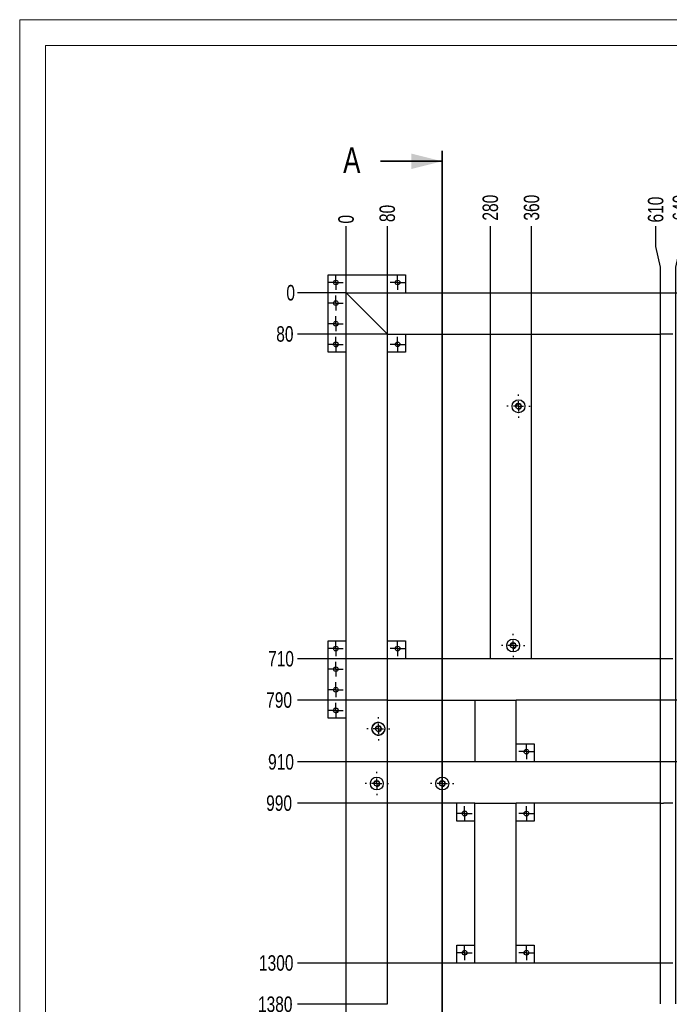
# Model space of a CAD drawing. Header units: millimetres. Extents: x 0 to 841, y 0 to 594.
# Tile 5 of 25: x 0 to 126, y 403 to 594. Entities that reach past the tile are written whole.
import ezdxf

# ---------------------------------------------------------------- set-up
doc = ezdxf.new("R2010")
doc.units = ezdxf.units.MM
doc.header["$PDSIZE"] = -1
doc.linetypes.add('CENTERX2', pattern=[20.32, 12.7, -2.54, 2.54, -2.54])
for name, color, linetype in [('COTES', 1, 'Continuous'), ('TRAIT-FINS', 9, 'Continuous'), ('TRAIT-MIXTES', 3, 'CENTERX2')]:
    doc.layers.add(name, color=color, linetype=linetype)
doc.layers.add('TRAIT-FORT', color=4, linetype='Continuous', lineweight=25)
doc.styles.add('SLDTEXTSTYLE0', font='TXT', dxfattribs={"width": 0.75})
doc.dimstyles.new('SLDDIMSTYLE7', dxfattribs={"dimtxt": 3, "dimasz": 0.333333, "dimexe": 0, "dimexo": 0.0625, "dimgap": 0.75, "dimtad": 0, "dimtih": 1, "dimtoh": 1, "dimdec": 0, "dimlfac": 10, "dimrnd": 1e-09, "dimdsep": 46, "dimtxsty": 'SLDTEXTSTYLE0', "dimblk1": 'ORIGIN', "dimblk2": 'ORIGIN', "dimsah": 1, "dimcen": 0.09, "dimadec": 0, "dimazin": 2, "dimtfac": 1, "dimtdec": 0, "dimtofl": 0, "dimtmove": 0, "dimatfit": 3, "dimldrblk": 'ORIGIN', "dimfxl": 1, "dimfrac": 2, "dimtolj": 1, "dimtzin": 12, "dimarcsym": 0})
doc.dimstyles.new('SLDDIMSTYLE8', dxfattribs={"dimtxt": 3, "dimasz": 2, "dimexe": 0, "dimexo": 0.0625, "dimgap": 0.75, "dimtad": 0, "dimtih": 1, "dimtoh": 1, "dimdec": 0, "dimlfac": 10, "dimrnd": 1e-09, "dimzin": 12, "dimdsep": 46, "dimtxsty": 'SLDTEXTSTYLE0', "dimsah": 1, "dimcen": 0.09, "dimadec": 0, "dimazin": 3, "dimtfac": 1, "dimtdec": 0, "dimtofl": 0, "dimtmove": 0, "dimatfit": 3, "dimfxl": 1, "dimfrac": 2, "dimtolj": 1, "dimtzin": 12, "dimarcsym": 0})

# ---------------------------------------------------------------- blocks, each defined once
blk = doc.blocks.new('_D_53')
at = {"layer": 'COTES', "color": 0, "lineweight": -2, "transparency": 16777216}
blk.add_line((63.36, 541.1), (63.36, 553.98), dxfattribs=at)
at = {"layer": 'Defpoints', "color": 0, "transparency": 16777216}
for p in [(63.36, 553.98), (63.36, 541.03), (63.36, 541.03)]:
    blk.add_point(p, dxfattribs=at)
at = {"layer": 'COTES', "color": 0, "transparency": 16777216, "insert": (63.36, 555.29), "char_height": 3, "attachment_point": 5, "rotation": 90, "style": 'SLDTEXTSTYLE0'}
blk.add_mtext('\\A1;0', dxfattribs=at)
blk = doc.blocks.new('_Origin')
at = {"color": 0, "linetype": 'ByBlock', "lineweight": -2}
blk.add_line((0, 0), (-1, 0), dxfattribs=at)
blk.add_circle((0, 0), 0.5, dxfattribs=at)
blk = doc.blocks.new('_D_54')
at = {"layer": 'COTES', "color": 0, "lineweight": -2, "transparency": 16777216}
blk.add_line((71.36, 533.1), (71.36, 553.98), dxfattribs=at)
at = {"layer": 'Defpoints', "color": 0, "transparency": 16777216}
for p in [(71.36, 553.98), (63.36, 541.03), (71.36, 533.03)]:
    blk.add_point(p, dxfattribs=at)
at = {"layer": 'COTES', "color": 0, "transparency": 16777216, "insert": (71.36, 556.42), "char_height": 3, "attachment_point": 5, "rotation": 90, "style": 'SLDTEXTSTYLE0'}
blk.add_mtext('\\A1;80', dxfattribs=at)
blk = doc.blocks.new('_D_55')
at = {"layer": 'COTES', "color": 0, "lineweight": -2, "transparency": 16777216}
blk.add_line((91.36, 533.1), (91.36, 553.98), dxfattribs=at)
at = {"layer": 'Defpoints', "color": 0, "transparency": 16777216}
for p in [(91.36, 553.98), (63.36, 541.03), (91.36, 533.03)]:
    blk.add_point(p, dxfattribs=at)
at = {"layer": 'COTES', "color": 0, "transparency": 16777216, "insert": (91.36, 557.54), "char_height": 3, "attachment_point": 5, "rotation": 90, "style": 'SLDTEXTSTYLE0'}
blk.add_mtext('\\A1;280', dxfattribs=at)
blk = doc.blocks.new('_D_56')
at = {"layer": 'COTES', "color": 0, "lineweight": -2, "transparency": 16777216}
blk.add_line((99.36, 533.1), (99.36, 553.98), dxfattribs=at)
at = {"layer": 'Defpoints', "color": 0, "transparency": 16777216}
for p in [(99.36, 553.98), (63.36, 541.03), (99.36, 533.03)]:
    blk.add_point(p, dxfattribs=at)
at = {"layer": 'COTES', "color": 0, "transparency": 16777216, "insert": (99.36, 557.54), "char_height": 3, "attachment_point": 5, "rotation": 90, "style": 'SLDTEXTSTYLE0'}
blk.add_mtext('\\A1;360', dxfattribs=at)
blk = doc.blocks.new('_D_57')
at = {"layer": 'COTES', "color": 0, "lineweight": -2, "transparency": 16777216}
for p, q in [((123.45, 549.98), (123.45, 553.98)), ((124.36, 545.98), (123.45, 549.98)), ((124.36, 403.1), (124.36, 545.98))]:
    blk.add_line(p, q, dxfattribs=at)
at = {"layer": 'Defpoints', "color": 0, "transparency": 16777216}
for p in [(123.45, 553.98), (63.36, 541.03), (124.36, 403.03)]:
    blk.add_point(p, dxfattribs=at)
at = {"layer": 'COTES', "color": 0, "transparency": 16777216, "insert": (123.45, 557.17), "char_height": 3, "attachment_point": 5, "rotation": 90, "style": 'SLDTEXTSTYLE0'}
blk.add_mtext('\\A1;610', dxfattribs=at)
blk = doc.blocks.new('_D_58')
at = {"layer": 'COTES', "color": 0, "lineweight": -2, "transparency": 16777216}
for p, q in [((128.26, 549.98), (128.26, 553.98)), ((127.36, 545.98), (128.26, 549.98)), ((127.36, 403.1), (127.36, 545.98))]:
    blk.add_line(p, q, dxfattribs=at)
at = {"layer": 'Defpoints', "color": 0, "transparency": 16777216}
for p in [(128.26, 553.98), (63.36, 541.03), (127.36, 403.03)]:
    blk.add_point(p, dxfattribs=at)
at = {"layer": 'COTES', "color": 0, "transparency": 16777216, "insert": (128.26, 557.54), "char_height": 3, "attachment_point": 5, "rotation": 90, "style": 'SLDTEXTSTYLE0'}
blk.add_mtext('\\A1;640', dxfattribs=at)
blk = doc.blocks.new('_D_59')
at = {"layer": 'COTES', "color": 0, "lineweight": -2, "transparency": 16777216}
for p, q in [((148.45, 549.98), (148.45, 553.98)), ((149.36, 545.98), (148.45, 549.98)), ((149.36, 377.1), (149.36, 545.98))]:
    blk.add_line(p, q, dxfattribs=at)
at = {"layer": 'Defpoints', "color": 0, "transparency": 16777216}
for p in [(148.45, 553.98), (63.36, 541.03), (149.36, 377.03)]:
    blk.add_point(p, dxfattribs=at)
at = {"layer": 'COTES', "color": 0, "transparency": 16777216, "insert": (148.45, 557.54), "char_height": 3, "attachment_point": 5, "rotation": 90, "style": 'SLDTEXTSTYLE0'}
blk.add_mtext('\\A1;860', dxfattribs=at)
blk = doc.blocks.new('_D_60')
at = {"layer": 'COTES', "color": 0, "lineweight": -2, "transparency": 16777216}
for p, q in [((153.26, 549.98), (153.26, 553.98)), ((152.36, 545.98), (153.26, 549.98)), ((152.36, 377.1), (152.36, 545.98))]:
    blk.add_line(p, q, dxfattribs=at)
at = {"layer": 'Defpoints', "color": 0, "transparency": 16777216}
for p in [(153.26, 553.98), (63.36, 541.03), (152.36, 377.03)]:
    blk.add_point(p, dxfattribs=at)
at = {"layer": 'COTES', "color": 0, "transparency": 16777216, "insert": (153.26, 557.54), "char_height": 3, "attachment_point": 5, "rotation": 90, "style": 'SLDTEXTSTYLE0'}
blk.add_mtext('\\A1;890', dxfattribs=at)
blk = doc.blocks.new('_D_61')
at = {"layer": 'COTES', "color": 0, "lineweight": -2, "transparency": 16777216}
for p, q in [((173.95, 549.98), (173.95, 553.98)), ((174.86, 545.98), (173.95, 549.98)), ((174.86, 377.1), (174.86, 545.98))]:
    blk.add_line(p, q, dxfattribs=at)
at = {"layer": 'Defpoints', "color": 0, "transparency": 16777216}
for p in [(173.95, 553.98), (63.36, 541.03), (174.86, 377.03)]:
    blk.add_point(p, dxfattribs=at)
at = {"layer": 'COTES', "color": 0, "transparency": 16777216, "insert": (173.95, 557.73), "char_height": 3, "attachment_point": 5, "rotation": 90, "style": 'SLDTEXTSTYLE0'}
blk.add_mtext('\\A1;1115', dxfattribs=at)
blk = doc.blocks.new('_D_62')
at = {"layer": 'COTES', "color": 0, "lineweight": -2, "transparency": 16777216}
for p, q in [((178.76, 549.98), (178.76, 553.98)), ((177.86, 545.98), (178.76, 549.98)), ((177.86, 377.1), (177.86, 545.98))]:
    blk.add_line(p, q, dxfattribs=at)
at = {"layer": 'Defpoints', "color": 0, "transparency": 16777216}
for p in [(178.76, 553.98), (63.36, 541.03), (177.86, 377.03)]:
    blk.add_point(p, dxfattribs=at)
at = {"layer": 'COTES', "color": 0, "transparency": 16777216, "insert": (178.76, 558.1), "char_height": 3, "attachment_point": 5, "rotation": 90, "style": 'SLDTEXTSTYLE0'}
blk.add_mtext('\\A1;1145', dxfattribs=at)
blk = doc.blocks.new('_D_63')
at = {"layer": 'COTES', "color": 0, "lineweight": -2, "transparency": 16777216}
for p, q in [((191.05, 549.98), (191.05, 553.98)), ((194.36, 545.98), (191.05, 549.98)), ((194.36, 533.1), (194.36, 545.98))]:
    blk.add_line(p, q, dxfattribs=at)
at = {"layer": 'Defpoints', "color": 0, "transparency": 16777216}
for p in [(191.05, 553.98), (63.36, 541.03), (194.36, 533.03)]:
    blk.add_point(p, dxfattribs=at)
at = {"layer": 'COTES', "color": 0, "transparency": 16777216, "insert": (191.05, 557.92), "char_height": 3, "attachment_point": 5, "rotation": 90, "style": 'SLDTEXTSTYLE0'}
blk.add_mtext('\\A1;1310', dxfattribs=at)
blk = doc.blocks.new('_D_64')
at = {"layer": 'COTES', "color": 0, "lineweight": -2, "transparency": 16777216}
for p, q in [((200.67, 549.98), (200.67, 553.98)), ((197.36, 545.98), (200.67, 549.98)), ((197.36, 533.1), (197.36, 545.98))]:
    blk.add_line(p, q, dxfattribs=at)
at = {"layer": 'Defpoints', "color": 0, "transparency": 16777216}
for p in [(200.67, 553.98), (63.36, 541.03), (197.36, 533.03)]:
    blk.add_point(p, dxfattribs=at)
at = {"layer": 'COTES', "color": 0, "transparency": 16777216, "insert": (200.67, 558.29), "char_height": 3, "attachment_point": 5, "rotation": 90, "style": 'SLDTEXTSTYLE0'}
blk.add_mtext('\\A1;1340', dxfattribs=at)
blk = doc.blocks.new('_D_65')
at = {"layer": 'COTES', "color": 0, "lineweight": -2, "transparency": 16777216}
for p, q in [((212.45, 549.98), (212.45, 553.98)), ((213.36, 545.98), (212.45, 549.98)), ((213.36, 403.1), (213.36, 545.98))]:
    blk.add_line(p, q, dxfattribs=at)
at = {"layer": 'Defpoints', "color": 0, "transparency": 16777216}
for p in [(212.45, 553.98), (63.36, 541.03), (213.36, 403.03)]:
    blk.add_point(p, dxfattribs=at)
at = {"layer": 'COTES', "color": 0, "transparency": 16777216, "insert": (212.45, 558.1), "char_height": 3, "attachment_point": 5, "rotation": 90, "style": 'SLDTEXTSTYLE0'}
blk.add_mtext('\\A1;1500', dxfattribs=at)
blk = doc.blocks.new('_D_66')
at = {"layer": 'COTES', "color": 0, "lineweight": -2, "transparency": 16777216}
for p, q in [((217.26, 549.98), (217.26, 553.98)), ((216.36, 545.98), (217.26, 549.98)), ((216.36, 403.1), (216.36, 545.98))]:
    blk.add_line(p, q, dxfattribs=at)
at = {"layer": 'Defpoints', "color": 0, "transparency": 16777216}
for p in [(217.26, 553.98), (63.36, 541.03), (216.36, 403.03)]:
    blk.add_point(p, dxfattribs=at)
at = {"layer": 'COTES', "color": 0, "transparency": 16777216, "insert": (217.26, 558.29), "char_height": 3, "attachment_point": 5, "rotation": 90, "style": 'SLDTEXTSTYLE0'}
blk.add_mtext('\\A1;1530', dxfattribs=at)
blk = doc.blocks.new('_D_67')
at = {"layer": 'COTES', "color": 0, "lineweight": -2, "transparency": 16777216}
blk.add_line((232.36, 533.1), (232.36, 553.98), dxfattribs=at)
at = {"layer": 'Defpoints', "color": 0, "transparency": 16777216}
for p in [(232.36, 553.98), (63.36, 541.03), (232.36, 533.03)]:
    blk.add_point(p, dxfattribs=at)
at = {"layer": 'COTES', "color": 0, "transparency": 16777216, "insert": (232.36, 558.29), "char_height": 3, "attachment_point": 5, "rotation": 90, "style": 'SLDTEXTSTYLE0'}
blk.add_mtext('\\A1;1690', dxfattribs=at)
blk = doc.blocks.new('_D_68')
at = {"layer": 'COTES', "color": 0, "lineweight": -2, "transparency": 16777216}
blk.add_line((240.36, 533.1), (240.36, 553.98), dxfattribs=at)
at = {"layer": 'Defpoints', "color": 0, "transparency": 16777216}
for p in [(240.36, 553.98), (63.36, 541.03), (240.36, 533.03)]:
    blk.add_point(p, dxfattribs=at)
at = {"layer": 'COTES', "color": 0, "transparency": 16777216, "insert": (240.36, 558.29), "char_height": 3, "attachment_point": 5, "rotation": 90, "style": 'SLDTEXTSTYLE0'}
blk.add_mtext('\\A1;1770', dxfattribs=at)
blk = doc.blocks.new('_D_69')
at = {"layer": 'COTES', "color": 0, "lineweight": -2, "transparency": 16777216}
for p, q in [((257.74, 549.98), (257.74, 553.98)), ((258.36, 545.98), (257.74, 549.98)), ((258.36, 533.1), (258.36, 545.98))]:
    blk.add_line(p, q, dxfattribs=at)
at = {"layer": 'Defpoints', "color": 0, "transparency": 16777216}
for p in [(257.74, 553.98), (63.36, 541.03), (258.36, 533.03)]:
    blk.add_point(p, dxfattribs=at)
at = {"layer": 'COTES', "color": 0, "transparency": 16777216, "insert": (257.74, 558.29), "char_height": 3, "attachment_point": 5, "rotation": 90, "style": 'SLDTEXTSTYLE0'}
blk.add_mtext('\\A1;1950', dxfattribs=at)
blk = doc.blocks.new('_D_70')
at = {"layer": 'COTES', "color": 0, "lineweight": -2, "transparency": 16777216}
blk.add_line((266.36, 541.1), (266.36, 553.98), dxfattribs=at)
at = {"layer": 'Defpoints', "color": 0, "transparency": 16777216}
for p in [(266.36, 553.98), (63.36, 541.03), (266.36, 541.03)]:
    blk.add_point(p, dxfattribs=at)
at = {"layer": 'COTES', "color": 0, "transparency": 16777216, "insert": (266.36, 558.48), "char_height": 3, "attachment_point": 5, "rotation": 90, "style": 'SLDTEXTSTYLE0'}
blk.add_mtext('\\A1;2030', dxfattribs=at)
blk = doc.blocks.new('_D_78')
at = {"layer": 'COTES', "color": 0, "lineweight": -2, "transparency": 16777216}
blk.add_line((208.36, 449.97), (208.36, 338.42), dxfattribs=at)
at = {"layer": 'Defpoints', "color": 0, "transparency": 16777216}
for p in [(208.36, 450.03), (63.36, 348.03), (208.36, 338.42)]:
    blk.add_point(p, dxfattribs=at)
at = {"layer": 'COTES', "color": 0, "transparency": 16777216, "insert": (208.36, 334.11), "char_height": 3, "attachment_point": 5, "rotation": 90, "style": 'SLDTEXTSTYLE0'}
blk.add_mtext('\\A1;1450', dxfattribs=at)
blk = doc.blocks.new('_D_79')
at = {"layer": 'COTES', "color": 0, "lineweight": -2, "transparency": 16777216}
blk.add_line((216.36, 449.97), (216.36, 338.42), dxfattribs=at)
at = {"layer": 'Defpoints', "color": 0, "transparency": 16777216}
for p in [(216.36, 450.03), (63.36, 348.03), (216.36, 338.42)]:
    blk.add_point(p, dxfattribs=at)
at = {"layer": 'COTES', "color": 0, "transparency": 16777216, "insert": (216.36, 334.11), "char_height": 3, "attachment_point": 5, "rotation": 90, "style": 'SLDTEXTSTYLE0'}
blk.add_mtext('\\A1;1530', dxfattribs=at)
blk = doc.blocks.new('_D_81')
at = {"layer": 'COTES', "color": 0, "lineweight": -2, "transparency": 16777216}
blk.add_line((63.3, 541.03), (53.91, 541.03), dxfattribs=at)
at = {"layer": 'Defpoints', "color": 0, "transparency": 16777216}
for p in [(53.91, 541.03), (63.36, 541.03), (63.36, 541.03)]:
    blk.add_point(p, dxfattribs=at)
at = {"layer": 'COTES', "color": 0, "transparency": 16777216, "insert": (52.6, 541.03), "char_height": 3, "attachment_point": 5, "style": 'SLDTEXTSTYLE0'}
blk.add_mtext('\\A1;0', dxfattribs=at)
blk = doc.blocks.new('_D_82')
at = {"layer": 'COTES', "color": 0, "lineweight": -2, "transparency": 16777216}
blk.add_line((71.3, 533.03), (53.91, 533.03), dxfattribs=at)
at = {"layer": 'Defpoints', "color": 0, "transparency": 16777216}
for p in [(63.36, 541.03), (53.91, 533.03), (71.36, 533.03)]:
    blk.add_point(p, dxfattribs=at)
at = {"layer": 'COTES', "color": 0, "transparency": 16777216, "insert": (51.47, 533.03), "char_height": 3, "attachment_point": 5, "style": 'SLDTEXTSTYLE0'}
blk.add_mtext('\\A1;80', dxfattribs=at)
blk = doc.blocks.new('_D_83')
at = {"layer": 'COTES', "color": 0, "lineweight": -2, "transparency": 16777216}
blk.add_line((71.3, 470.03), (53.91, 470.03), dxfattribs=at)
at = {"layer": 'Defpoints', "color": 0, "transparency": 16777216}
for p in [(63.36, 541.03), (53.91, 470.03), (71.36, 470.03)]:
    blk.add_point(p, dxfattribs=at)
at = {"layer": 'COTES', "color": 0, "transparency": 16777216, "insert": (50.72, 470.03), "char_height": 3, "attachment_point": 5, "style": 'SLDTEXTSTYLE0'}
blk.add_mtext('\\A1;710', dxfattribs=at)
blk = doc.blocks.new('_D_84')
at = {"layer": 'COTES', "color": 0, "lineweight": -2, "transparency": 16777216}
blk.add_line((71.3, 462.03), (53.91, 462.03), dxfattribs=at)
at = {"layer": 'Defpoints', "color": 0, "transparency": 16777216}
for p in [(63.36, 541.03), (53.91, 462.03), (71.36, 462.03)]:
    blk.add_point(p, dxfattribs=at)
at = {"layer": 'COTES', "color": 0, "transparency": 16777216, "insert": (50.35, 462.03), "char_height": 3, "attachment_point": 5, "style": 'SLDTEXTSTYLE0'}
blk.add_mtext('\\A1;790', dxfattribs=at)
blk = doc.blocks.new('_D_85')
at = {"layer": 'COTES', "color": 0, "lineweight": -2, "transparency": 16777216}
blk.add_line((71.3, 450.03), (53.91, 450.03), dxfattribs=at)
at = {"layer": 'Defpoints', "color": 0, "transparency": 16777216}
for p in [(63.36, 541.03), (53.91, 450.03), (71.36, 450.03)]:
    blk.add_point(p, dxfattribs=at)
at = {"layer": 'COTES', "color": 0, "transparency": 16777216, "insert": (50.72, 450.03), "char_height": 3, "attachment_point": 5, "style": 'SLDTEXTSTYLE0'}
blk.add_mtext('\\A1;910', dxfattribs=at)
blk = doc.blocks.new('_D_86')
at = {"layer": 'COTES', "color": 0, "lineweight": -2, "transparency": 16777216}
blk.add_line((71.3, 442.03), (53.91, 442.03), dxfattribs=at)
at = {"layer": 'Defpoints', "color": 0, "transparency": 16777216}
for p in [(63.36, 541.03), (53.91, 442.03), (71.36, 442.03)]:
    blk.add_point(p, dxfattribs=at)
at = {"layer": 'COTES', "color": 0, "transparency": 16777216, "insert": (50.35, 442.03), "char_height": 3, "attachment_point": 5, "style": 'SLDTEXTSTYLE0'}
blk.add_mtext('\\A1;990', dxfattribs=at)
blk = doc.blocks.new('_D_87')
at = {"layer": 'COTES', "color": 0, "lineweight": -2, "transparency": 16777216}
blk.add_line((71.3, 411.03), (53.91, 411.03), dxfattribs=at)
at = {"layer": 'Defpoints', "color": 0, "transparency": 16777216}
for p in [(63.36, 541.03), (53.91, 411.03), (71.36, 411.03)]:
    blk.add_point(p, dxfattribs=at)
at = {"layer": 'COTES', "color": 0, "transparency": 16777216, "insert": (49.79, 411.03), "char_height": 3, "attachment_point": 5, "style": 'SLDTEXTSTYLE0'}
blk.add_mtext('\\A1;1300', dxfattribs=at)
blk = doc.blocks.new('_D_88')
at = {"layer": 'COTES', "color": 0, "lineweight": -2, "transparency": 16777216}
blk.add_line((71.3, 403.03), (53.91, 403.03), dxfattribs=at)
at = {"layer": 'Defpoints', "color": 0, "transparency": 16777216}
for p in [(63.36, 541.03), (53.91, 403.03), (71.36, 403.03)]:
    blk.add_point(p, dxfattribs=at)
at = {"layer": 'COTES', "color": 0, "transparency": 16777216, "insert": (49.6, 403.03), "char_height": 3, "attachment_point": 5, "style": 'SLDTEXTSTYLE0'}
blk.add_mtext('\\A1;1380', dxfattribs=at)
blk = doc.blocks.new('_D_89')
at = {"layer": 'COTES', "color": 0, "lineweight": -2, "transparency": 16777216}
blk.add_line((71.3, 385.03), (53.91, 385.03), dxfattribs=at)
at = {"layer": 'Defpoints', "color": 0, "transparency": 16777216}
for p in [(63.36, 541.03), (53.91, 385.03), (71.36, 385.03)]:
    blk.add_point(p, dxfattribs=at)
at = {"layer": 'COTES', "color": 0, "transparency": 16777216, "insert": (49.6, 385.03), "char_height": 3, "attachment_point": 5, "style": 'SLDTEXTSTYLE0'}
blk.add_mtext('\\A1;1560', dxfattribs=at)
blk = doc.blocks.new('_D_90')
at = {"layer": 'COTES', "color": 0, "lineweight": -2, "transparency": 16777216}
blk.add_line((71.3, 377.03), (53.91, 377.03), dxfattribs=at)
at = {"layer": 'Defpoints', "color": 0, "transparency": 16777216}
for p in [(63.36, 541.03), (53.91, 377.03), (71.36, 377.03)]:
    blk.add_point(p, dxfattribs=at)
at = {"layer": 'COTES', "color": 0, "transparency": 16777216, "insert": (49.6, 377.03), "char_height": 3, "attachment_point": 5, "style": 'SLDTEXTSTYLE0'}
blk.add_mtext('\\A1;1640', dxfattribs=at)
blk = doc.blocks.new('_D_91')
at = {"layer": 'COTES', "color": 0, "lineweight": -2, "transparency": 16777216}
blk.add_line((196.3, 368.03), (53.91, 368.03), dxfattribs=at)
at = {"layer": 'Defpoints', "color": 0, "transparency": 16777216}
for p in [(63.36, 541.03), (53.91, 368.03), (196.36, 368.03)]:
    blk.add_point(p, dxfattribs=at)
at = {"layer": 'COTES', "color": 0, "transparency": 16777216, "insert": (49.6, 368.03), "char_height": 3, "attachment_point": 5, "style": 'SLDTEXTSTYLE0'}
blk.add_mtext('\\A1;1730', dxfattribs=at)
blk = doc.blocks.new('_D_92')
at = {"layer": 'COTES', "color": 0, "lineweight": -2, "transparency": 16777216}
blk.add_line((88.3, 356.03), (53.91, 356.03), dxfattribs=at)
at = {"layer": 'Defpoints', "color": 0, "transparency": 16777216}
for p in [(63.36, 541.03), (53.91, 356.03), (88.36, 356.03)]:
    blk.add_point(p, dxfattribs=at)
at = {"layer": 'COTES', "color": 0, "transparency": 16777216, "insert": (49.6, 356.03), "char_height": 3, "attachment_point": 5, "style": 'SLDTEXTSTYLE0'}
blk.add_mtext('\\A1;1850', dxfattribs=at)
blk = doc.blocks.new('_D_93')
at = {"layer": 'COTES', "color": 0, "lineweight": -2, "transparency": 16777216}
blk.add_line((63.3, 348.03), (53.91, 348.03), dxfattribs=at)
at = {"layer": 'Defpoints', "color": 0, "transparency": 16777216}
for p in [(63.36, 541.03), (53.91, 348.03), (63.36, 348.03)]:
    blk.add_point(p, dxfattribs=at)
at = {"layer": 'COTES', "color": 0, "transparency": 16777216, "insert": (49.6, 348.03), "char_height": 3, "attachment_point": 5, "style": 'SLDTEXTSTYLE0'}
blk.add_mtext('\\A1;1930', dxfattribs=at)
blk = doc.blocks.new('SW_CENTERMARKSYMBOL_17')
at = {"layer": 'TRAIT-MIXTES', "color": 0}
for p, q in [((0, 2), (0, 2.25)), ((-2, 0), (-2.25, 0)), ((0, 0), (-1, 0)), ((0, 0), (0, 1)), ((0, 0), (0, -1)), ((0, 0), (1, 0)), ((2, 0), (2.25, 0)), ((0, -2), (0, -2.25))]:
    blk.add_line(p, q, dxfattribs=at)
blk = doc.blocks.new('SW_CENTERMARKSYMBOL_18')
at = {"layer": 'TRAIT-MIXTES', "color": 0}
for p, q in [((-1, 0), (-1.45, 0)), ((0, 0), (-1, 0)), ((0, 1), (0, 1.45)), ((0, 0), (0, 1)), ((0, 0), (0, -1)), ((0, 0), (1, 0)), ((1, 0), (1.45, 0)), ((0, -1), (0, -1.45))]:
    blk.add_line(p, q, dxfattribs=at)
blk = doc.blocks.new('SW_CENTERMARKSYMBOL_19')
at = {"layer": 'TRAIT-MIXTES', "color": 0}
for p, q in [((-1, 0), (-1.45, 0)), ((0, 0), (-1, 0)), ((0, 1), (0, 1.45)), ((0, 0), (0, 1)), ((0, 0), (0, -1)), ((0, 0), (1, 0)), ((1, 0), (1.45, 0)), ((0, -1), (0, -1.45))]:
    blk.add_line(p, q, dxfattribs=at)
blk = doc.blocks.new('SW_CENTERMARKSYMBOL_20')
at = {"layer": 'TRAIT-MIXTES', "color": 0}
for p, q in [((-1, 0), (-1.45, 0)), ((0, 0), (-1, 0)), ((0, 1), (0, 1.45)), ((0, 0), (0, 1)), ((0, 0), (0, -1)), ((0, 0), (1, 0)), ((1, 0), (1.45, 0)), ((0, -1), (0, -1.45))]:
    blk.add_line(p, q, dxfattribs=at)
blk = doc.blocks.new('SW_CENTERMARKSYMBOL_21')
at = {"layer": 'TRAIT-MIXTES', "color": 0}
for p, q in [((-1, 0), (-1.45, 0)), ((0, 0), (-1, 0)), ((0, 1), (0, 1.45)), ((0, 0), (0, 1)), ((0, 0), (0, -1)), ((0, 0), (1, 0)), ((1, 0), (1.45, 0)), ((0, -1), (0, -1.45))]:
    blk.add_line(p, q, dxfattribs=at)
blk = doc.blocks.new('SW_CENTERMARKSYMBOL_22')
at = {"layer": 'TRAIT-MIXTES', "color": 0}
for p, q in [((-1, 0), (-1.45, 0)), ((0, 0), (-1, 0)), ((0, 1), (0, 1.45)), ((0, 0), (0, 1)), ((0, 0), (0, -1)), ((0, 0), (1, 0)), ((1, 0), (1.45, 0)), ((0, -1), (0, -1.45))]:
    blk.add_line(p, q, dxfattribs=at)
blk = doc.blocks.new('SW_CENTERMARKSYMBOL_23')
at = {"layer": 'TRAIT-MIXTES', "color": 0}
for p, q in [((-1, 0), (-1.45, 0)), ((0, 0), (-1, 0)), ((0, 1), (0, 1.45)), ((0, 0), (0, 1)), ((0, 0), (0, -1)), ((0, 0), (1, 0)), ((1, 0), (1.45, 0)), ((0, -1), (0, -1.45))]:
    blk.add_line(p, q, dxfattribs=at)
blk = doc.blocks.new('SW_CENTERMARKSYMBOL_36')
at = {"layer": 'TRAIT-MIXTES', "color": 0}
for p, q in [((-1, 0), (-1.45, 0)), ((0, 0), (-1, 0)), ((0, 1), (0, 1.45)), ((0, 0), (0, 1)), ((0, 0), (0, -1)), ((0, 0), (1, 0)), ((1, 0), (1.45, 0)), ((0, -1), (0, -1.45))]:
    blk.add_line(p, q, dxfattribs=at)
blk = doc.blocks.new('SW_CENTERMARKSYMBOL_37')
at = {"layer": 'TRAIT-MIXTES', "color": 0}
for p, q in [((-1, 0), (-1.45, 0)), ((0, 0), (-1, 0)), ((0, 1), (0, 1.45)), ((0, 0), (0, 1)), ((0, 0), (0, -1)), ((0, 0), (1, 0)), ((1, 0), (1.45, 0)), ((0, -1), (0, -1.45))]:
    blk.add_line(p, q, dxfattribs=at)
blk = doc.blocks.new('SW_CENTERMARKSYMBOL_38')
at = {"layer": 'TRAIT-MIXTES', "color": 0}
for p, q in [((-1, 0), (-1.45, 0)), ((0, 0), (-1, 0)), ((0, 1), (0, 1.45)), ((0, 0), (0, 1)), ((0, 0), (0, -1)), ((0, 0), (1, 0)), ((1, 0), (1.45, 0)), ((0, -1), (0, -1.45))]:
    blk.add_line(p, q, dxfattribs=at)
blk = doc.blocks.new('SW_CENTERMARKSYMBOL_39')
at = {"layer": 'TRAIT-MIXTES', "color": 0}
for p, q in [((0, 2), (0, 2.25)), ((-2, 0), (-2.25, 0)), ((0, 0), (-1, 0)), ((0, 0), (0, 1)), ((0, 0), (0, -1)), ((0, 0), (1, 0)), ((2, 0), (2.25, 0)), ((0, -2), (0, -2.25))]:
    blk.add_line(p, q, dxfattribs=at)
blk = doc.blocks.new('SW_CENTERMARKSYMBOL_41')
at = {"layer": 'TRAIT-MIXTES', "color": 0}
for p, q in [((-1, 0), (-1.45, 0)), ((0, 0), (-1, 0)), ((0, 1), (0, 1.45)), ((0, 0), (0, 1)), ((0, 0), (0, -1)), ((0, 0), (1, 0)), ((1, 0), (1.45, 0)), ((0, -1), (0, -1.45))]:
    blk.add_line(p, q, dxfattribs=at)
blk = doc.blocks.new('SW_CENTERMARKSYMBOL_44')
at = {"layer": 'TRAIT-MIXTES', "color": 0}
for p, q in [((-1, 0), (-1.45, 0)), ((0, 0), (-1, 0)), ((0, 1), (0, 1.45)), ((0, 0), (0, 1)), ((0, 0), (0, -1)), ((0, 0), (1, 0)), ((1, 0), (1.45, 0)), ((0, -1), (0, -1.45))]:
    blk.add_line(p, q, dxfattribs=at)
blk = doc.blocks.new('SW_CENTERMARKSYMBOL_46')
at = {"layer": 'TRAIT-MIXTES', "color": 0}
for p, q in [((0, 2), (0, 2.25)), ((-2, 0), (-2.25, 0)), ((0, 0), (-1, 0)), ((0, 0), (0, 1)), ((0, 0), (0, -1)), ((0, 0), (1, 0)), ((2, 0), (2.25, 0)), ((0, -2), (0, -2.25))]:
    blk.add_line(p, q, dxfattribs=at)
blk = doc.blocks.new('SW_CENTERMARKSYMBOL_66')
at = {"layer": 'TRAIT-MIXTES', "color": 0}
for p, q in [((0, 2), (0, 2.25)), ((-2, 0), (-2.25, 0)), ((0, 0), (-1, 0)), ((0, 0), (0, 1)), ((0, 0), (0, -1)), ((0, 0), (1, 0)), ((2, 0), (2.25, 0)), ((0, -2), (0, -2.25))]:
    blk.add_line(p, q, dxfattribs=at)
blk = doc.blocks.new('SW_CENTERMARKSYMBOL_77')
at = {"layer": 'TRAIT-MIXTES', "color": 0}
for p, q in [((-1, 0), (-1.45, 0)), ((0, 0), (-1, 0)), ((0, 1), (0, 1.45)), ((0, 0), (0, 1)), ((0, 0), (0, -1)), ((0, 0), (1, 0)), ((1, 0), (1.45, 0)), ((0, -1), (0, -1.45))]:
    blk.add_line(p, q, dxfattribs=at)
blk = doc.blocks.new('SW_CENTERMARKSYMBOL_78')
at = {"layer": 'TRAIT-MIXTES', "color": 0}
for p, q in [((-1, 0), (-1.45, 0)), ((0, 0), (-1, 0)), ((0, 1), (0, 1.45)), ((0, 0), (0, 1)), ((0, 0), (0, -1)), ((0, 0), (1, 0)), ((1, 0), (1.45, 0)), ((0, -1), (0, -1.45))]:
    blk.add_line(p, q, dxfattribs=at)
blk = doc.blocks.new('SW_CENTERMARKSYMBOL_79')
at = {"layer": 'TRAIT-MIXTES', "color": 0}
for p, q in [((-1, 0), (-1.45, 0)), ((0, 0), (-1, 0)), ((0, 1), (0, 1.45)), ((0, 0), (0, 1)), ((0, 0), (0, -1)), ((0, 0), (1, 0)), ((1, 0), (1.45, 0)), ((0, -1), (0, -1.45))]:
    blk.add_line(p, q, dxfattribs=at)
blk = doc.blocks.new('SW_CENTERMARKSYMBOL_80')
at = {"layer": 'TRAIT-MIXTES', "color": 0}
for p, q in [((-1, 0), (-1.45, 0)), ((0, 0), (-1, 0)), ((0, 1), (0, 1.45)), ((0, 0), (0, 1)), ((0, 0), (0, -1)), ((0, 0), (1, 0)), ((1, 0), (1.45, 0)), ((0, -1), (0, -1.45))]:
    blk.add_line(p, q, dxfattribs=at)
blk = doc.blocks.new('SW_CENTERMARKSYMBOL_81')
at = {"layer": 'TRAIT-MIXTES', "color": 0}
for p, q in [((-1, 0), (-1.45, 0)), ((0, 0), (-1, 0)), ((0, 1), (0, 1.45)), ((0, 0), (0, 1)), ((0, 0), (0, -1)), ((0, 0), (1, 0)), ((1, 0), (1.45, 0)), ((0, -1), (0, -1.45))]:
    blk.add_line(p, q, dxfattribs=at)
blk = doc.blocks.new('SW_CENTERMARKSYMBOL_82')
at = {"layer": 'TRAIT-MIXTES', "color": 0}
for p, q in [((0, 2), (0, 2.25)), ((-2, 0), (-2.25, 0)), ((0, 0), (-1, 0)), ((0, 0), (0, 1)), ((0, 0), (0, -1)), ((0, 0), (1, 0)), ((2, 0), (2.25, 0)), ((0, -2), (0, -2.25))]:
    blk.add_line(p, q, dxfattribs=at)

msp = doc.modelspace()

# ---------------------------------------------------------------- linework, layer by layer
at = {"lineweight": 18}
for p, q in [((841, 594), (0, 594)), ((0, 594), (0, 0)), ((5, 589), (5, 5)), ((836, 589), (5, 589))]:
    msp.add_line(p, q, dxfattribs=at)
at = {"lineweight": 35}
for p, q in [((82.015, 568.533), (82.015, 320.533)), ((70.015, 566.533), (82.015, 566.533))]:
    msp.add_line(p, q, dxfattribs=at)
msp.add_solid([(82.015, 566.533), (76.015, 568.033), (76.015, 565.033)], dxfattribs=at)
at = {"layer": 'TRAIT-FINS', "lineweight": 18}
for centre, radius in [((61.359, 531.033), 0.5), ((96.819, 519.024), 0.6), ((95.779, 472.614), 0.6), ((61.359, 460.033), 0.5), ((69.615, 456.474), 0.6), ((69.315, 445.854), 0.6), ((82.015, 445.854), 0.6), ((86.359, 440.033), 0.5)]:
    msp.add_arc(centre, radius, 255, 195, dxfattribs=at)
at = {"layer": 'TRAIT-FORT', "lineweight": 25}
for p, q in [((59.859, 529.533), (59.859, 544.533)), ((59.859, 544.533), (74.859, 544.533)), ((74.859, 544.533), (74.859, 541.033)), ((63.359, 348.033), (63.359, 541.033)), ((63.359, 541.033), (63.959, 540.433)), ((63.359, 541.033), (266.359, 541.033)), ((63.959, 540.433), (63.359, 541.033)), ((63.959, 540.433), (70.759, 533.633)), ((70.759, 533.633), (71.359, 533.033)), ((71.359, 533.033), (70.759, 533.633)), ((71.359, 470.033), (71.359, 533.033)), ((71.359, 533.033), (91.359, 533.033)), ((74.859, 533.033), (74.859, 529.533)), ((91.359, 470.033), (91.359, 533.033)), ((91.359, 533.033), (91.959, 533.033)), ((91.959, 533.033), (98.759, 533.033)), ((98.759, 533.033), (99.359, 533.033)), ((99.359, 533.033), (124.359, 533.033)), ((99.359, 470.033), (99.359, 533.033)), ((124.359, 470.033), (124.359, 533.033)), ((124.959, 533.033), (124.359, 533.033)), ((126.759, 533.033), (124.959, 533.033)), ((63.359, 529.533), (59.859, 529.533)), ((74.859, 529.533), (71.359, 529.533)), ((59.859, 458.533), (59.859, 473.533)), ((59.859, 473.533), (63.359, 473.533)), ((71.359, 473.533), (74.859, 473.533)), ((74.859, 473.533), (74.859, 470.033)), ((91.359, 470.033), (71.359, 470.033)), ((71.359, 469.433), (71.359, 470.033)), ((91.959, 470.033), (91.359, 470.033)), ((98.759, 470.033), (91.959, 470.033)), ((99.359, 470.033), (98.759, 470.033)), ((124.359, 470.033), (99.359, 470.033)), ((124.959, 470.033), (124.359, 470.033)), ((126.759, 470.033), (124.959, 470.033)), ((71.359, 462.633), (71.359, 469.433)), ((71.359, 462.033), (71.359, 462.633)), ((71.359, 462.033), (88.359, 462.033)), ((71.359, 450.033), (71.359, 462.033)), ((88.359, 462.033), (88.959, 462.033)), ((88.359, 462.033), (88.359, 450.033)), ((88.959, 462.033), (95.759, 462.033)), ((95.759, 462.033), (96.359, 462.033)), ((149.359, 462.033), (96.359, 462.033)), ((96.359, 450.033), (96.359, 462.033)), ((63.359, 458.533), (59.859, 458.533)), ((96.359, 453.533), (99.859, 453.533)), ((99.859, 453.533), (99.859, 450.033)), ((71.359, 449.433), (71.359, 450.033)), ((88.359, 450.033), (71.359, 450.033)), ((71.359, 442.633), (71.359, 449.433)), ((88.959, 450.033), (88.359, 450.033)), ((95.759, 450.033), (88.959, 450.033)), ((96.359, 450.033), (95.759, 450.033)), ((149.359, 450.033), (96.359, 450.033)), ((71.359, 442.033), (71.359, 442.633)), ((71.359, 411.033), (71.359, 442.033)), ((88.359, 442.033), (71.359, 442.033)), ((84.859, 438.533), (84.859, 442.033)), ((88.359, 411.033), (88.359, 442.033)), ((88.359, 442.033), (88.959, 442.033)), ((88.959, 442.033), (95.759, 442.033)), ((95.759, 442.033), (96.359, 442.033)), ((124.359, 442.033), (96.359, 442.033)), ((96.359, 411.033), (96.359, 442.033)), ((99.859, 442.033), (99.859, 438.533)), ((124.359, 411.033), (124.359, 442.033)), ((124.359, 442.033), (124.959, 442.033)), ((126.759, 442.033), (124.959, 442.033)), ((88.359, 438.533), (84.859, 438.533)), ((99.859, 438.533), (96.359, 438.533)), ((84.859, 411.033), (84.859, 414.533)), ((84.859, 414.533), (88.359, 414.533)), ((96.359, 414.533), (99.859, 414.533)), ((99.859, 414.533), (99.859, 411.033)), ((88.359, 411.033), (71.359, 411.033)), ((71.359, 410.433), (71.359, 411.033)), ((88.959, 411.033), (88.359, 411.033)), ((95.759, 411.033), (88.959, 411.033)), ((96.359, 411.033), (95.759, 411.033)), ((124.359, 411.033), (96.359, 411.033)), ((124.959, 411.033), (124.359, 411.033)), ((126.759, 411.033), (124.959, 411.033)), ((71.359, 403.633), (71.359, 410.433)), ((71.359, 403.033), (71.359, 403.633))]:
    msp.add_line(p, q, dxfattribs=at)
for centre, radius in [((61.359, 543.033), 0.45), ((73.359, 543.033), 0.45), ((61.359, 539.033), 0.45), ((61.359, 535.033), 0.45), ((61.359, 531.033), 0.45), ((73.359, 531.033), 0.45), ((96.819, 519.024), 1.25), ((96.819, 519.024), 0.51), ((95.779, 472.614), 1.25), ((61.359, 472.033), 0.45), ((73.359, 472.033), 0.45), ((95.779, 472.614), 0.51), ((61.359, 468.033), 0.45), ((61.359, 464.033), 0.45), ((61.359, 460.033), 0.45), ((69.615, 456.474), 1.25), ((69.615, 456.474), 0.51), ((98.359, 452.033), 0.45), ((69.315, 445.854), 1.25), ((82.015, 445.854), 1.25), ((69.315, 445.854), 0.51), ((82.015, 445.854), 0.51), ((86.359, 440.033), 0.45), ((98.359, 440.033), 0.45), ((86.359, 413.033), 0.45), ((98.359, 413.033), 0.45)]:
    msp.add_circle(centre, radius, dxfattribs=at)
msp.add_arc((69.615, 456.474), 1.25, 23.77968, 336.22032, dxfattribs=at)
msp.add_open_spline([(70.759, 456.978), (70.794, 456.899), (70.82, 456.817), (70.847, 456.69), (70.853, 456.648), (70.862, 456.561), (70.865, 456.518), (70.865, 456.388), (70.856, 456.303), (70.829, 456.176), (70.818, 456.134), (70.792, 456.051), (70.776, 456.01), (70.759, 455.97)], degree=3, knots=[0, 0, 0, 0, 0.25, 0.25, 0.375, 0.375, 0.5, 0.5, 0.75, 0.75, 0.875, 0.875, 1, 1, 1, 1], dxfattribs=at)

# ---------------------------------------------------------------- block references
at = {"layer": 'TRAIT-MIXTES'}
for name, p in [('SW_CENTERMARKSYMBOL_18', (61.359, 543.033)), ('SW_CENTERMARKSYMBOL_23', (73.359, 543.033)), ('SW_CENTERMARKSYMBOL_19', (61.359, 539.033)), ('SW_CENTERMARKSYMBOL_20', (61.359, 535.033)), ('SW_CENTERMARKSYMBOL_21', (61.359, 531.033)), ('SW_CENTERMARKSYMBOL_22', (73.359, 531.033)), ('SW_CENTERMARKSYMBOL_82', (96.819, 519.024)), ('SW_CENTERMARKSYMBOL_17', (95.779, 472.614)), ('SW_CENTERMARKSYMBOL_77', (61.359, 472.033)), ('SW_CENTERMARKSYMBOL_81', (73.359, 472.033)), ('SW_CENTERMARKSYMBOL_78', (61.359, 468.033)), ('SW_CENTERMARKSYMBOL_79', (61.359, 464.033)), ('SW_CENTERMARKSYMBOL_80', (61.359, 460.033)), ('SW_CENTERMARKSYMBOL_39', (69.615, 456.474)), ('SW_CENTERMARKSYMBOL_38', (98.359, 452.033)), ('SW_CENTERMARKSYMBOL_66', (69.315, 445.854)), ('SW_CENTERMARKSYMBOL_46', (82.015, 445.854)), ('SW_CENTERMARKSYMBOL_36', (86.359, 440.033)), ('SW_CENTERMARKSYMBOL_37', (98.359, 440.033)), ('SW_CENTERMARKSYMBOL_41', (86.359, 413.033)), ('SW_CENTERMARKSYMBOL_44', (98.359, 413.033))]:
    msp.add_blockref(name, p, dxfattribs=at)

# ---------------------------------------------------------------- texts
at = {"insert": (62.782, 569.266), "char_height": 5, "attachment_point": 1, "style": 'SLDTEXTSTYLE0'}
msp.add_mtext('A', dxfattribs=at)

# ---------------------------------------------------------------- dimensions: what is measured, and where the dimension line sits
at = {"layer": 'COTES'}
for feature_location, offset, dtype, origin, dimstyle, picture, middle in [((266.359, 541.033), (0, 12.946), 1, (63.359, 541.033), 'SLDDIMSTYLE8', '_D_70', (266.359, 558.478)), ((197.359, 533.033), (3.31, 20.946), 1, (63.359, 541.033), 'SLDDIMSTYLE8', '_D_64', (200.669, 558.291)), ((216.359, 403.033), (0.905, 150.946), 1, (63.359, 541.033), 'SLDDIMSTYLE8', '_D_66', (217.264, 558.291)), ((232.359, 533.033), (0, 20.946), 1, (63.359, 541.033), 'SLDDIMSTYLE8', '_D_67', (232.359, 558.291)), ((240.359, 533.033), (0, 20.946), 1, (63.359, 541.033), 'SLDDIMSTYLE8', '_D_68', (240.359, 558.291)), ((258.359, 533.033), (-0.614, 20.946), 1, (63.359, 541.033), 'SLDDIMSTYLE8', '_D_69', (257.745, 558.291)), ((177.859, 377.033), (0.905, 176.946), 1, (63.359, 541.033), 'SLDDIMSTYLE8', '_D_62', (178.764, 558.103)), ((213.359, 403.033), (-0.905, 150.946), 1, (63.359, 541.033), 'SLDDIMSTYLE8', '_D_65', (212.454, 558.103)), ((194.359, 533.033), (-3.31, 20.946), 1, (63.359, 541.033), 'SLDDIMSTYLE8', '_D_63', (191.048, 557.916)), ((174.859, 377.033), (-0.905, 176.946), 1, (63.359, 541.033), 'SLDDIMSTYLE8', '_D_61', (173.954, 557.728)), ((91.359, 533.033), (0, 20.946), 1, (63.359, 541.033), 'SLDDIMSTYLE8', '_D_55', (91.359, 557.541)), ((99.359, 533.033), (0, 20.946), 1, (63.359, 541.033), 'SLDDIMSTYLE8', '_D_56', (99.359, 557.541)), ((127.359, 403.033), (0.905, 150.946), 1, (63.359, 541.033), 'SLDDIMSTYLE8', '_D_58', (128.264, 557.541)), ((149.359, 377.033), (-0.905, 176.946), 1, (63.359, 541.033), 'SLDDIMSTYLE8', '_D_59', (148.454, 557.541)), ((152.359, 377.033), (0.905, 176.946), 1, (63.359, 541.033), 'SLDDIMSTYLE8', '_D_60', (153.264, 557.541)), ((124.359, 403.033), (-0.905, 150.946), 1, (63.359, 541.033), 'SLDDIMSTYLE8', '_D_57', (123.454, 557.166)), ((71.359, 533.033), (0, 20.946), 1, (63.359, 541.033), 'SLDDIMSTYLE8', '_D_54', (71.359, 556.416)), ((63.358597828, 541.032832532), (0, 12.945520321), 1, (63.358597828, 541.032832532), 'SLDDIMSTYLE7', '_D_53', (63.358597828, 555.290852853)), ((63.358597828, 541.032832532), (-9.447363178, 0), 0, (63.358597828, 541.032832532), 'SLDDIMSTYLE7', '_D_81', (52.59873465, 541.032832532)), ((71.359, 403.033), (-17.447, 0), 0, (63.359, 541.033), 'SLDDIMSTYLE8', '_D_88', (49.599, 403.033)), ((71.359, 385.033), (-17.447, 0), 0, (63.359, 541.033), 'SLDDIMSTYLE8', '_D_89', (49.599, 385.033)), ((71.359, 377.033), (-17.447, 0), 0, (63.359, 541.033), 'SLDDIMSTYLE8', '_D_90', (49.599, 377.033)), ((196.359, 368.033), (-142.447, 0), 0, (63.359, 541.033), 'SLDDIMSTYLE8', '_D_91', (49.599, 368.033)), ((88.359, 356.033), (-34.447, 0), 0, (63.359, 541.033), 'SLDDIMSTYLE8', '_D_92', (49.599, 356.033)), ((63.359, 348.033), (-9.447, 0), 0, (63.359, 541.033), 'SLDDIMSTYLE8', '_D_93', (49.599, 348.033)), ((71.359, 411.033), (-17.447, 0), 0, (63.359, 541.033), 'SLDDIMSTYLE8', '_D_87', (49.786, 411.033)), ((71.359, 462.033), (-17.447, 0), 0, (63.359, 541.033), 'SLDDIMSTYLE8', '_D_84', (50.349, 462.033)), ((71.359, 442.033), (-17.447, 0), 0, (63.359, 541.033), 'SLDDIMSTYLE8', '_D_86', (50.349, 442.033)), ((71.359, 470.033), (-17.447, 0), 0, (63.359, 541.033), 'SLDDIMSTYLE8', '_D_83', (50.724, 470.033)), ((71.359, 450.033), (-17.447, 0), 0, (63.359, 541.033), 'SLDDIMSTYLE8', '_D_85', (50.724, 450.033)), ((71.359, 533.033), (-17.447, 0), 0, (63.359, 541.033), 'SLDDIMSTYLE8', '_D_82', (51.474, 533.033)), ((208.359, 450.033), (0, -111.611), 1, (63.359, 348.033), 'SLDDIMSTYLE8', '_D_78', (208.359, 334.11)), ((216.359, 450.033), (0, -111.611), 1, (63.359, 348.033), 'SLDDIMSTYLE8', '_D_79', (216.359, 334.11))]:
    dim = msp.add_ordinate_dim(feature_location=feature_location, offset=offset, dtype=dtype, origin=origin, dimstyle=dimstyle, dxfattribs=at)
    dim.commit()
    dim.dimension.update_dxf_attribs({"geometry": picture, "text_midpoint": middle})

doc.saveas('drawing.dxf')
